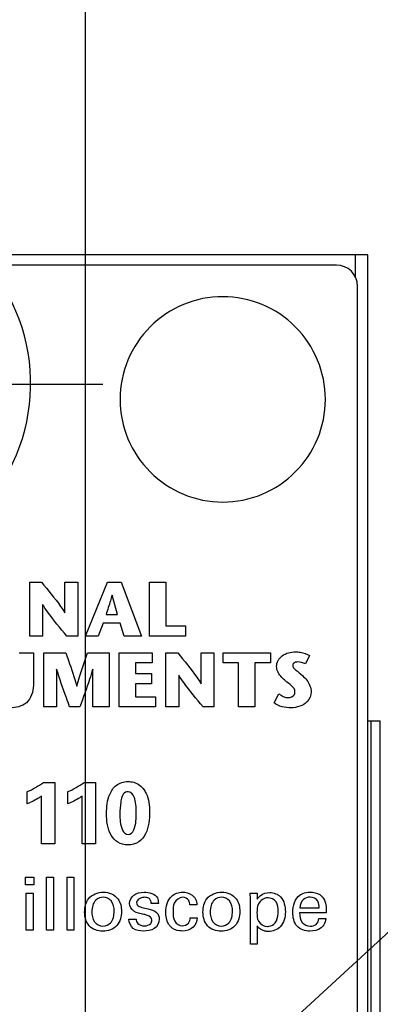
# Model space of a CAD drawing. Header units: inches. Extents: x 0 to 22, y 0 to 17.
# Tile 14 of 23: x 7.381 to 7.722, y 11.567 to 12.497. Entities that reach past the tile are written whole.
import ezdxf

# ---------------------------------------------------------------- set-up
doc = ezdxf.new("R2010")
doc.units = ezdxf.units.IN
doc.header["$LTSCALE"] = 1.21
doc.header["$MEASUREMENT"] = 0
doc.linetypes.add('CENTER', pattern=[0.6, 0.375, -0.075, 0.075, -0.075])
doc.layers.get('0').update_dxf_attribs({"linetype": 'CONTINUOUS'})
for name, color, linetype in [('DEFAULT_1', 7, 'CENTER'), ('DETAIL', 7, 'CONTINUOUS'), ('DIMENSIONS', 7, 'CONTINUOUS')]:
    doc.layers.add(name, color=color, linetype=linetype)
doc.styles.get("Standard").update_dxf_attribs({"font": 'txt', "width": 0.8})
doc.dimstyles.new('DIMSTYLE_1', dxfattribs={"dimtxt": 0.125, "dimasz": 0.18, "dimexe": 0.125, "dimexo": 0.0625, "dimgap": 0.03125, "dimtad": 0, "dimtih": 1, "dimtoh": 1, "dimzin": 0, "dimdsep": 46, "dimtxsty": 'STANDARD', "dimblk": '_FILLED', "dimblk1": '_FILLED', "dimblk2": '_FILLED', "dimcen": 0.09, "dimazin": 0, "dimtp": 0.01, "dimtm": 0.01, "dimtfac": 1, "dimtofl": 0, "dimtmove": 0, "dimatfit": 3, "dimldrblk": '_FILLED', "dimfxl": 1, "dimtolj": 1, "dimtzin": 0, "dimarcsym": 0})
doc.dimstyles.get("Standard").update_dxf_attribs({"dimtxt": 0.125, "dimasz": 0.18, "dimexe": 0.125, "dimexo": 0.0625, "dimgap": 0.09, "dimtad": 0, "dimtih": 1, "dimtoh": 1, "dimzin": 0, "dimdsep": 46, "dimtxsty": 'STANDARD', "dimblk": '_FILLED', "dimblk1": '_FILLED', "dimblk2": '_FILLED', "dimcen": 0.09, "dimazin": 0, "dimtol": 1, "dimtp": 0.02, "dimtm": 0.02, "dimtfac": 1, "dimtofl": 0, "dimtmove": 0, "dimatfit": 3, "dimldrblk": '_FILLED', "dimfxl": 1, "dimtolj": 1, "dimtzin": 0, "dimarcsym": 0})

# ---------------------------------------------------------------- blocks, each defined once
blk = doc.blocks.new('*D20')
at = {"layer": 'DIMENSIONS', "color": 2, "linetype": 'CONTINUOUS'}
blk.add_line((7.44337, 10.02872), (7.44337, 12.96272), dxfattribs=at)
at = {"layer": 'DIMENSIONS', "color": 2, "linetype": 'CONTINUOUS', "insert": (7.38087, 13.02522), "char_height": 0.125, "width": 1.425, "attachment_point": 1, "rotation": 90, "line_spacing_factor": 0.9}
blk.add_mtext('2X 5.77{\\ftxt.shx;\\W1.000000;\\H0.125000; }[.227]', dxfattribs=at)
blk = doc.blocks.new('_FILLED')
at = {"color": 0, "linetype": 'BYBLOCK'}
blk.add_solid([(0, 0), (-1, 0.1736), (-1, -0.1736)], dxfattribs=at)

msp = doc.modelspace()

# ---------------------------------------------------------------- linework, layer by layer
at = {"color": 7, "linetype": 'CONTINUOUS'}
for p, q in [((7.71037, 12.27522), (6.92237, 12.27522)), ((7.69837, 12.27522), (7.69837, 12.25383)), ((7.71037, 7.13731), (7.71037, 12.27522)), ((7.68054, 12.26572), (7.35101, 12.26572)), ((7.70054, 8.17572), (7.70054, 12.24572)), ((7.71037, 11.83522), (7.72209, 11.83522)), ((7.71331, 7.83522), (7.71331, 11.83522)), ((7.72192, 7.83522), (7.72192, 11.83522))]:
    msp.add_line(p, q, dxfattribs=at)
at = {"color": 40, "linetype": 'CONTINUOUS'}
for p, q in [((7.39061, 11.91524), (7.39061, 11.96627)), ((7.39061, 11.96627), (7.40179, 11.96627)), ((7.42394, 11.93704), (7.42394, 11.96627)), ((7.42394, 11.96627), (7.43604, 11.96627)), ((7.43604, 11.96627), (7.43604, 11.91524)), ((7.44328, 11.91524), (7.46406, 11.96628)), ((7.46406, 11.96628), (7.47697, 11.96628)), ((7.47697, 11.96628), (7.49637, 11.91524)), ((7.50385, 11.91524), (7.50385, 11.96627)), ((7.50385, 11.96627), (7.51926, 11.96627)), ((7.51926, 11.96627), (7.51926, 11.92479)), ((7.47355, 11.93551), (7.46859, 11.95374)), ((7.4027, 11.94514), (7.4027, 11.91524)), ((7.46284, 11.93551), (7.47355, 11.93551)), ((7.46021, 11.92742), (7.45533, 11.91524)), ((7.47602, 11.92742), (7.46021, 11.92742)), ((7.48004, 11.91524), (7.47602, 11.92742)), ((7.51926, 11.92479), (7.53793, 11.92479)), ((7.53793, 11.92479), (7.53793, 11.91524)), ((7.4027, 11.91524), (7.39061, 11.91524)), ((7.43604, 11.91524), (7.42576, 11.91524)), ((7.45533, 11.91524), (7.44328, 11.91524)), ((7.49637, 11.91524), (7.48004, 11.91524)), ((7.53793, 11.91524), (7.50385, 11.91524)), ((7.38079, 11.89936), (7.39409, 11.89936)), ((7.39409, 11.89936), (7.39409, 11.86852)), ((7.40384, 11.8484), (7.40384, 11.89943)), ((7.40384, 11.89943), (7.42467, 11.89943)), ((7.44532, 11.89943), (7.46574, 11.89943)), ((7.46574, 11.89943), (7.46574, 11.8484)), ((7.47526, 11.8484), (7.47526, 11.89943)), ((7.47526, 11.89943), (7.50627, 11.89943)), ((7.50627, 11.89943), (7.50627, 11.88988)), ((7.5194, 11.8484), (7.5194, 11.89943)), ((7.5194, 11.89943), (7.53055, 11.89943)), ((7.55271, 11.8702), (7.55271, 11.89943)), ((7.55271, 11.89943), (7.56484, 11.89943)), ((7.56484, 11.89943), (7.56484, 11.8484)), ((7.57338, 11.88988), (7.57338, 11.89943)), ((7.57338, 11.89943), (7.61822, 11.89943)), ((7.61822, 11.89943), (7.61822, 11.88988)), ((7.65519, 11.89688), (7.65126, 11.88886)), ((7.49067, 11.88988), (7.49067, 11.87982)), ((7.50627, 11.88988), (7.49067, 11.88988)), ((7.58811, 11.88988), (7.57338, 11.88988)), ((7.58811, 11.8484), (7.58811, 11.88988)), ((7.60349, 11.88988), (7.60349, 11.8484)), ((7.61822, 11.88988), (7.60349, 11.88988)), ((7.41594, 11.88413), (7.41594, 11.8484)), ((7.45036, 11.8484), (7.45036, 11.88413)), ((7.49067, 11.87982), (7.50589, 11.87982)), ((7.50589, 11.87982), (7.50589, 11.87027)), ((7.5315, 11.8783), (7.5315, 11.8484)), ((7.49067, 11.87027), (7.49067, 11.85795)), ((7.50589, 11.87027), (7.49067, 11.87027)), ((7.49067, 11.85795), (7.50939, 11.85795)), ((7.50939, 11.85795), (7.50939, 11.8484)), ((7.62159, 11.85219), (7.62625, 11.86064)), ((7.41594, 11.8484), (7.40384, 11.8484)), ((7.4381, 11.8484), (7.42839, 11.8484)), ((7.46574, 11.8484), (7.45036, 11.8484)), ((7.50939, 11.8484), (7.47526, 11.8484)), ((7.5315, 11.8484), (7.5194, 11.8484)), ((7.56484, 11.8484), (7.55453, 11.8484)), ((7.60349, 11.8484), (7.58811, 11.8484)), ((7.40363, 11.77701), (7.41437, 11.77701)), ((7.41437, 11.77701), (7.41437, 11.71888)), ((7.44205, 11.77701), (7.4528, 11.77701)), ((7.4528, 11.77701), (7.4528, 11.71888)), ((7.38822, 11.7567), (7.38822, 11.76827)), ((7.42664, 11.7567), (7.42664, 11.76827)), ((7.4018, 11.71888), (7.4018, 11.76411)), ((7.44022, 11.71888), (7.44022, 11.76411)), ((7.41437, 11.71888), (7.4018, 11.71888)), ((7.4528, 11.71888), (7.44022, 11.71888)), ((7.38658, 11.68043), (7.38658, 11.68759)), ((7.38658, 11.68759), (7.39443, 11.68759)), ((7.39443, 11.68759), (7.39443, 11.68043)), ((7.40665, 11.63754), (7.40665, 11.68766)), ((7.40665, 11.68766), (7.41319, 11.68766)), ((7.41319, 11.68766), (7.41319, 11.63754)), ((7.42595, 11.63754), (7.42595, 11.68766)), ((7.42595, 11.68766), (7.43249, 11.68766)), ((7.43249, 11.68766), (7.43249, 11.63754)), ((7.39443, 11.68043), (7.38658, 11.68043)), ((7.38729, 11.63754), (7.38729, 11.67244)), ((7.38729, 11.67244), (7.39381, 11.67244)), ((7.39381, 11.67244), (7.39381, 11.63754)), ((7.59901, 11.67244), (7.60561, 11.67244)), ((7.59923, 11.66674), (7.59901, 11.67244)), ((7.60561, 11.67244), (7.60575, 11.66667)), ((7.51223, 11.66278), (7.50556, 11.66278)), ((7.59923, 11.62413), (7.59923, 11.66674)), ((7.54876, 11.66124), (7.54215, 11.66124)), ((7.67092, 11.6538), (7.64582, 11.6538)), ((7.6461, 11.6584), (7.66425, 11.6584)), ((7.48443, 11.6479), (7.4913, 11.6479)), ((7.54244, 11.64915), (7.54904, 11.64915)), ((7.66403, 11.64845), (7.67057, 11.64845)), ((7.39381, 11.63754), (7.38729, 11.63754)), ((7.41319, 11.63754), (7.40665, 11.63754)), ((7.43249, 11.63754), (7.42595, 11.63754)), ((7.60568, 11.64143), (7.60568, 11.62413)), ((7.60568, 11.62413), (7.59923, 11.62413))]:
    msp.add_line(p, q, dxfattribs=at)
at = {"color": 7, "linetype": 'CONTINUOUS'}
for centre, radius, start, end in [((7.21654, 12.15372), 0.175, 312.5114, 39.79182), ((7.68054, 12.24572), 0.02, 0, 90)]:
    msp.add_arc(centre, radius, start, end, dxfattribs=at)
at = {"color": 40, "linetype": 'CONTINUOUS'}
for centre, radius, start, end in [((7.57312, 12.13883), 0.09699, 89.98856, 180.01062), ((7.57313, 12.13883), 0.09698, 359.98588, 89.99853), ((7.57311, 12.1388), 0.09698, 179.99519, 270.01301), ((7.57314, 12.13879), 0.09698, 269.99989, 0.00831), ((7.35624, 11.84259), 0.0809, 293.28208, 305.85333), ((7.39467, 11.84259), 0.0809, 293.28208, 305.85333)]:
    msp.add_arc(centre, radius, start, end, dxfattribs=at)
for points, knots in [([(7.40179, 11.96627), (7.40794, 11.9587), (7.41578, 11.94935), (7.42264, 11.93921), (7.42378, 11.93704)], [0, 0, 0, 0, 0.798888, 1, 1, 1, 1]), ([(7.46845, 11.95374), (7.46799, 11.95204), (7.46625, 11.94592), (7.46422, 11.9399), (7.46284, 11.93551)], [0, 0, 0, 0, 0.276395, 1, 1, 1, 1]), ([(7.42576, 11.91524), (7.41952, 11.92279), (7.41133, 11.93234), (7.40425, 11.94274), (7.40286, 11.94514)], [0, 0, 0, 0, 0.779591, 1, 1, 1, 1]), ([(7.42467, 11.89943), (7.42555, 11.89698), (7.42928, 11.8866), (7.43278, 11.87612), (7.43512, 11.86802)], [0, 0, 0, 0, 0.235617, 1, 1, 1, 1]), ([(7.43525, 11.86802), (7.43604, 11.87089), (7.4391, 11.88145), (7.44272, 11.89184), (7.44532, 11.89943)], [0, 0, 0, 0, 0.270841, 1, 1, 1, 1]), ([(7.53055, 11.89943), (7.53672, 11.89187), (7.54457, 11.88252), (7.55143, 11.87237), (7.55257, 11.8702)], [0, 0, 0, 0, 0.799015, 1, 1, 1, 1]), ([(7.624, 11.8866), (7.624, 11.89035), (7.62891, 11.89847), (7.63749, 11.90031), (7.64185, 11.90031)], [0, 0, 0, 0, 0.462394, 1, 1, 1, 1]), ([(7.64185, 11.90031), (7.64338, 11.90031), (7.64799, 11.89989), (7.65258, 11.89853), (7.65519, 11.89688)], [0, 0, 0, 0, 0.331731, 1, 1, 1, 1]), ([(7.63246, 11.87297), (7.63126, 11.87402), (7.62708, 11.8774), (7.624, 11.88276), (7.624, 11.8866)], [0, 0, 0, 0, 0.29516, 1, 1, 1, 1]), ([(7.64375, 11.89076), (7.64309, 11.89076), (7.64117, 11.89067), (7.63924, 11.88891), (7.63924, 11.88763)], [0, 0, 0, 0, 0.340054, 1, 1, 1, 1]), ([(7.63924, 11.88763), (7.63924, 11.88594), (7.64303, 11.88232), (7.64641, 11.87979), (7.64849, 11.87786)], [0, 0, 0, 0, 0.372142, 1, 1, 1, 1]), ([(7.42839, 11.8484), (7.42735, 11.8512), (7.42295, 11.86301), (7.41884, 11.87493), (7.41607, 11.88413)], [0, 0, 0, 0, 0.237231, 1, 1, 1, 1]), ([(7.4502, 11.88413), (7.44925, 11.8809), (7.44554, 11.86888), (7.44126, 11.85705), (7.4381, 11.8484)], [0, 0, 0, 0, 0.267584, 1, 1, 1, 1]), ([(7.55453, 11.8484), (7.54829, 11.85595), (7.54012, 11.86551), (7.53302, 11.8759), (7.53163, 11.8783)], [0, 0, 0, 0, 0.779424, 1, 1, 1, 1]), ([(7.64849, 11.87786), (7.64992, 11.87653), (7.65417, 11.87247), (7.65666, 11.86648), (7.65666, 11.86254)], [0, 0, 0, 0, 0.330929, 1, 1, 1, 1]), ([(7.39409, 11.86852), (7.39409, 11.86267), (7.38984, 11.85012), (7.37743, 11.84745), (7.37206, 11.84745)], [0, 0, 0, 0, 0.521127, 1, 1, 1, 1]), ([(7.63501, 11.85708), (7.63718, 11.85708), (7.64081, 11.85844), (7.64141, 11.86157), (7.64141, 11.8624)], [0, 0, 0, 0, 0.722547, 1, 1, 1, 1]), ([(7.65666, 11.86254), (7.65666, 11.85922), (7.65278, 11.85028), (7.64308, 11.84752), (7.63764, 11.84752)], [0, 0, 0, 0, 0.378669, 1, 1, 1, 1]), ([(7.46323, 11.74778), (7.46323, 11.75385), (7.46437, 11.7636), (7.47181, 11.77552), (7.47959, 11.77785), (7.48346, 11.77785)], [0, 0, 0, 0, 0.452, 0.71188, 1, 1, 1, 1]), ([(7.48346, 11.77785), (7.48532, 11.77785), (7.49114, 11.77717), (7.49643, 11.77348), (7.49863, 11.77018)], [0, 0, 0, 0, 0.318731, 1, 1, 1, 1]), ([(7.48356, 11.76818), (7.48276, 11.76818), (7.48002, 11.7676), (7.4784, 11.76497), (7.47781, 11.76319)], [0, 0, 0, 0, 0.298759, 1, 1, 1, 1]), ([(7.48988, 11.76144), (7.48976, 11.76203), (7.48899, 11.76503), (7.48612, 11.76818), (7.48356, 11.76818)], [0, 0, 0, 0, 0.188313, 1, 1, 1, 1]), ([(7.49863, 11.77018), (7.49941, 11.76904), (7.5031, 11.76272), (7.50388, 11.75508), (7.50388, 11.7492)], [0, 0, 0, 0, 0.190842, 1, 1, 1, 1]), ([(7.4018, 11.76411), (7.40107, 11.76356), (7.39681, 11.76064), (7.39216, 11.7583), (7.38822, 11.7567)], [0, 0, 0, 0, 0.177007, 1, 1, 1, 1]), ([(7.44022, 11.76411), (7.43949, 11.76356), (7.43523, 11.76064), (7.43058, 11.7583), (7.42664, 11.7567)], [0, 0, 0, 0, 0.177112, 1, 1, 1, 1]), ([(7.47781, 11.76319), (7.4773, 11.76162), (7.47619, 11.75625), (7.47589, 11.75076), (7.47589, 11.74695)], [0, 0, 0, 0, 0.302428, 1, 1, 1, 1]), ([(7.4833, 11.71797), (7.48005, 11.71797), (7.4735, 11.71946), (7.46441, 11.73002), (7.46323, 11.74072), (7.46323, 11.74778)], [0, 0, 0, 0, 0.243591, 0.470296, 1, 1, 1, 1]), ([(7.47589, 11.74695), (7.47589, 11.74456), (7.47586, 11.73814), (7.47894, 11.72779), (7.48364, 11.72779)], [0, 0, 0, 0, 0.337684, 1, 1, 1, 1]), ([(7.50388, 11.7492), (7.50388, 11.74219), (7.50306, 11.73145), (7.49431, 11.7197), (7.48697, 11.71797), (7.4833, 11.71797)], [0, 0, 0, 0, 0.502111, 0.736871, 1, 1, 1, 1]), ([(7.48364, 11.72779), (7.48862, 11.72779), (7.49133, 11.73852), (7.49138, 11.74498), (7.49138, 11.74711)], [0, 0, 0, 0, 0.700048, 1, 1, 1, 1]), ([(7.44256, 11.65457), (7.44256, 11.65896), (7.44462, 11.66933), (7.45518, 11.67334), (7.46028, 11.67334)], [0, 0, 0, 0, 0.462463, 1, 1, 1, 1]), ([(7.46028, 11.67334), (7.46535, 11.67334), (7.47556, 11.66913), (7.47737, 11.65917), (7.47737, 11.65506)], [0, 0, 0, 0, 0.552119, 1, 1, 1, 1]), ([(7.48512, 11.6627), (7.48512, 11.66556), (7.48849, 11.67207), (7.49533, 11.67327), (7.49875, 11.67327)], [0, 0, 0, 0, 0.455164, 1, 1, 1, 1]), ([(7.51928, 11.6545), (7.51928, 11.65977), (7.52174, 11.67001), (7.53139, 11.67334), (7.53514, 11.67334)], [0, 0, 0, 0, 0.583711, 1, 1, 1, 1]), ([(7.53514, 11.67334), (7.53587, 11.67334), (7.53973, 11.67312), (7.54381, 11.67145), (7.54584, 11.66903)], [0, 0, 0, 0, 0.187823, 1, 1, 1, 1]), ([(7.55443, 11.65457), (7.55443, 11.65896), (7.55649, 11.66933), (7.56706, 11.67334), (7.57215, 11.67334)], [0, 0, 0, 0, 0.462456, 1, 1, 1, 1]), ([(7.57215, 11.67334), (7.57722, 11.67334), (7.58744, 11.66913), (7.58926, 11.65917), (7.58926, 11.65506)], [0, 0, 0, 0, 0.552184, 1, 1, 1, 1]), ([(7.60575, 11.66667), (7.60649, 11.66792), (7.60954, 11.67154), (7.61446, 11.673), (7.61764, 11.673)], [0, 0, 0, 0, 0.31316, 1, 1, 1, 1]), ([(7.61764, 11.673), (7.6213, 11.673), (7.63041, 11.66941), (7.63231, 11.65979), (7.63231, 11.65492)], [0, 0, 0, 0, 0.429037, 1, 1, 1, 1]), ([(7.64624, 11.67077), (7.64704, 11.67134), (7.65002, 11.6729), (7.65342, 11.67334), (7.65576, 11.67334)], [0, 0, 0, 0, 0.297188, 1, 1, 1, 1]), ([(7.65576, 11.67334), (7.65885, 11.67334), (7.66466, 11.67238), (7.67092, 11.66452), (7.67102, 11.65781), (7.67092, 11.6538)], [0, 0, 0, 0, 0.327235, 0.575243, 1, 1, 1, 1]), ([(7.46028, 11.66855), (7.45778, 11.66855), (7.45106, 11.66609), (7.44936, 11.65884), (7.44936, 11.65499)], [0, 0, 0, 0, 0.394486, 1, 1, 1, 1]), ([(7.47043, 11.65527), (7.47043, 11.6587), (7.46951, 11.66557), (7.46298, 11.66855), (7.46028, 11.66855)], [0, 0, 0, 0, 0.559106, 1, 1, 1, 1]), ([(7.49853, 11.65228), (7.4953, 11.65302), (7.48885, 11.65366), (7.48512, 11.65992), (7.48512, 11.6627)], [0, 0, 0, 0, 0.544069, 1, 1, 1, 1]), ([(7.49882, 11.66847), (7.49831, 11.66847), (7.49539, 11.66845), (7.49172, 11.66595), (7.49172, 11.66347)], [0, 0, 0, 0, 0.169871, 1, 1, 1, 1]), ([(7.49172, 11.66347), (7.49172, 11.66279), (7.49232, 11.6603), (7.49503, 11.65946), (7.49666, 11.65902)], [0, 0, 0, 0, 0.287186, 1, 1, 1, 1]), ([(7.50556, 11.66278), (7.50563, 11.66457), (7.50388, 11.66832), (7.50029, 11.66847), (7.49882, 11.66847)], [0, 0, 0, 0, 0.549879, 1, 1, 1, 1]), ([(7.53521, 11.66855), (7.53198, 11.66855), (7.52617, 11.66393), (7.52617, 11.65795), (7.52617, 11.6554)], [0, 0, 0, 0, 0.55852, 1, 1, 1, 1]), ([(7.54215, 11.66124), (7.54203, 11.66271), (7.54145, 11.66654), (7.53739, 11.66855), (7.53521, 11.66855)], [0, 0, 0, 0, 0.402262, 1, 1, 1, 1]), ([(7.54584, 11.66903), (7.54642, 11.66835), (7.54808, 11.66604), (7.54862, 11.66316), (7.54876, 11.66124)], [0, 0, 0, 0, 0.317819, 1, 1, 1, 1]), ([(7.57215, 11.66855), (7.56965, 11.66855), (7.56293, 11.66609), (7.56124, 11.65884), (7.56124, 11.65499)], [0, 0, 0, 0, 0.394486, 1, 1, 1, 1]), ([(7.5823, 11.65527), (7.5823, 11.6587), (7.58138, 11.66557), (7.57486, 11.66855), (7.57215, 11.66855)], [0, 0, 0, 0, 0.559124, 1, 1, 1, 1]), ([(7.61591, 11.66813), (7.61228, 11.66813), (7.60551, 11.66349), (7.60548, 11.65674), (7.60548, 11.65395)], [0, 0, 0, 0, 0.565286, 1, 1, 1, 1]), ([(7.6255, 11.65534), (7.6255, 11.65832), (7.62514, 11.66479), (7.61881, 11.66813), (7.61591, 11.66813)], [0, 0, 0, 0, 0.507196, 1, 1, 1, 1]), ([(7.65562, 11.66868), (7.65339, 11.66868), (7.64791, 11.66697), (7.64615, 11.66128), (7.6461, 11.6584)], [0, 0, 0, 0, 0.435942, 1, 1, 1, 1]), ([(7.66425, 11.6584), (7.66429, 11.66057), (7.66395, 11.66597), (7.6584, 11.66868), (7.65562, 11.66868)], [0, 0, 0, 0, 0.438977, 1, 1, 1, 1]), ([(7.45973, 11.63636), (7.45508, 11.63636), (7.44496, 11.63991), (7.44256, 11.65003), (7.44256, 11.65457)], [0, 0, 0, 0, 0.50597, 1, 1, 1, 1]), ([(7.44936, 11.65499), (7.44936, 11.6517), (7.45022, 11.64483), (7.45684, 11.64122), (7.45986, 11.64122)], [0, 0, 0, 0, 0.521508, 1, 1, 1, 1]), ([(7.47737, 11.65506), (7.47737, 11.65043), (7.47484, 11.64011), (7.46452, 11.63636), (7.45973, 11.63636)], [0, 0, 0, 0, 0.491266, 1, 1, 1, 1]), ([(7.45986, 11.64122), (7.46245, 11.64122), (7.46919, 11.64418), (7.47043, 11.65144), (7.47043, 11.65527)], [0, 0, 0, 0, 0.403658, 1, 1, 1, 1]), ([(7.49666, 11.65902), (7.49864, 11.65855), (7.50331, 11.6574), (7.5084, 11.65617), (7.51049, 11.65422)], [0, 0, 0, 0, 0.416246, 1, 1, 1, 1]), ([(7.52346, 11.64116), (7.5229, 11.64181), (7.52007, 11.64562), (7.51928, 11.65065), (7.51928, 11.6545)], [0, 0, 0, 0, 0.183478, 1, 1, 1, 1]), ([(7.52617, 11.6554), (7.52617, 11.65215), (7.52609, 11.64569), (7.53214, 11.64157), (7.53485, 11.64157)], [0, 0, 0, 0, 0.54544, 1, 1, 1, 1]), ([(7.5716, 11.63636), (7.56695, 11.63636), (7.55683, 11.63991), (7.55443, 11.65003), (7.55443, 11.65457)], [0, 0, 0, 0, 0.505978, 1, 1, 1, 1]), ([(7.56124, 11.65499), (7.56124, 11.6517), (7.56209, 11.64483), (7.56871, 11.64122), (7.57173, 11.64122)], [0, 0, 0, 0, 0.521508, 1, 1, 1, 1]), ([(7.58926, 11.65506), (7.58926, 11.65043), (7.58672, 11.64011), (7.57639, 11.63636), (7.5716, 11.63636)], [0, 0, 0, 0, 0.491205, 1, 1, 1, 1]), ([(7.57173, 11.64122), (7.57432, 11.64122), (7.58106, 11.64418), (7.5823, 11.65144), (7.5823, 11.65527)], [0, 0, 0, 0, 0.403658, 1, 1, 1, 1]), ([(7.60548, 11.65395), (7.60548, 11.65122), (7.60563, 11.64481), (7.61206, 11.64101), (7.61529, 11.64101)], [0, 0, 0, 0, 0.458551, 1, 1, 1, 1]), ([(7.63231, 11.65492), (7.63231, 11.64991), (7.63002, 11.63984), (7.62038, 11.63622), (7.6164, 11.63622)], [0, 0, 0, 0, 0.556846, 1, 1, 1, 1]), ([(7.62265, 11.64442), (7.62444, 11.64686), (7.62534, 11.65082), (7.6255, 11.65458), (7.6255, 11.65534)], [0, 0, 0, 0, 0.798627, 1, 1, 1, 1]), ([(7.65555, 11.6365), (7.65118, 11.6365), (7.64116, 11.63969), (7.63936, 11.64981), (7.63936, 11.65436)], [0, 0, 0, 0, 0.489833, 1, 1, 1, 1]), ([(7.64582, 11.6538), (7.64576, 11.65071), (7.64649, 11.64404), (7.65298, 11.64122), (7.65583, 11.64122)], [0, 0, 0, 0, 0.521343, 1, 1, 1, 1]), ([(7.49806, 11.63657), (7.49478, 11.63657), (7.48757, 11.63751), (7.4844, 11.64465), (7.48443, 11.6479)], [0, 0, 0, 0, 0.50228, 1, 1, 1, 1]), ([(7.4913, 11.6479), (7.49126, 11.64643), (7.49249, 11.64245), (7.49676, 11.64157), (7.49895, 11.64157)], [0, 0, 0, 0, 0.399897, 1, 1, 1, 1]), ([(7.50618, 11.64706), (7.50618, 11.6491), (7.50268, 11.65161), (7.49967, 11.65202), (7.49853, 11.65228)], [0, 0, 0, 0, 0.635643, 1, 1, 1, 1]), ([(7.53485, 11.64157), (7.53697, 11.64157), (7.54125, 11.64321), (7.54237, 11.64737), (7.54244, 11.64915)], [0, 0, 0, 0, 0.541884, 1, 1, 1, 1]), ([(7.54904, 11.64915), (7.54884, 11.64594), (7.54588, 11.63888), (7.53852, 11.63664), (7.53492, 11.63664)], [0, 0, 0, 0, 0.472607, 1, 1, 1, 1]), ([(7.61529, 11.64101), (7.6158, 11.64101), (7.61853, 11.64117), (7.62134, 11.64262), (7.62265, 11.64442)], [0, 0, 0, 0, 0.187447, 1, 1, 1, 1]), ([(7.65583, 11.64122), (7.65774, 11.64122), (7.66204, 11.64226), (7.66381, 11.64642), (7.66403, 11.64845)], [0, 0, 0, 0, 0.484318, 1, 1, 1, 1]), ([(7.67057, 11.64845), (7.67051, 11.64796), (7.67022, 11.64533), (7.66904, 11.64274), (7.66759, 11.64116)], [0, 0, 0, 0, 0.189426, 1, 1, 1, 1]), ([(7.53492, 11.63664), (7.53416, 11.63664), (7.53004, 11.63688), (7.52575, 11.63865), (7.52346, 11.64116)], [0, 0, 0, 0, 0.18254, 1, 1, 1, 1]), ([(7.6164, 11.63622), (7.61521, 11.63622), (7.61116, 11.63658), (7.60719, 11.63898), (7.60568, 11.64143)], [0, 0, 0, 0, 0.292822, 1, 1, 1, 1]), ([(7.66759, 11.64116), (7.66712, 11.64063), (7.66394, 11.6376), (7.65921, 11.6365), (7.65555, 11.6365)], [0, 0, 0, 0, 0.162023, 1, 1, 1, 1])]:
    msp.add_open_spline(points, degree=3, knots=knots, dxfattribs=at)
for points in [[(7.65126, 11.88886), (7.64905, 11.8902), (7.64633, 11.89076), (7.64375, 11.89076)], [(7.64141, 11.8624), (7.64141, 11.86702), (7.63593, 11.86992), (7.63246, 11.87297)], [(7.62625, 11.86064), (7.62876, 11.85873), (7.63186, 11.85708), (7.63501, 11.85708)], [(7.63764, 11.84752), (7.63207, 11.84752), (7.62594, 11.8487), (7.62159, 11.85219)], [(7.49138, 11.74711), (7.49138, 11.75192), (7.49119, 11.75682), (7.48988, 11.76144)], [(7.49875, 11.67327), (7.50331, 11.67327), (7.50929, 11.67193), (7.51132, 11.66785)], [(7.51132, 11.66785), (7.51205, 11.66629), (7.51223, 11.66449), (7.51223, 11.66278)], [(7.63936, 11.65436), (7.63936, 11.66029), (7.64137, 11.66738), (7.64624, 11.67077)], [(7.51049, 11.65422), (7.5122, 11.65264), (7.51314, 11.65009), (7.51314, 11.64776)], [(7.49895, 11.64157), (7.50112, 11.64157), (7.50372, 11.6421), (7.50507, 11.64379)], [(7.50507, 11.64379), (7.50577, 11.64471), (7.50618, 11.64591), (7.50618, 11.64706)], [(7.51314, 11.64776), (7.51314, 11.64442), (7.51124, 11.64069), (7.50841, 11.63893)], [(7.50841, 11.63893), (7.50539, 11.63708), (7.5016, 11.63657), (7.49806, 11.63657)]]:
    msp.add_open_spline(points, degree=3, dxfattribs=at)
at = {"layer": 'DEFAULT_1', "color": 7, "linetype": 'CENTER'}
msp.add_line((7.21637, 12.15322), (7.45987, 12.15322), dxfattribs=at)

# ---------------------------------------------------------------- dimensions: what is measured, and where the dimension line sits
at = {"layer": 'DIMENSIONS', "color": 2, "linetype": 'CONTINUOUS'}
dim = msp.add_ordinate_dim(feature_location=(7.44337, 10.02872), offset=(0, 2.934), dtype=1, origin=(7.21637, 9.96622), text='2X <>', dimstyle='DIMSTYLE_1', dxfattribs=at)
dim.commit()
dim.dimension.update_dxf_attribs({"geometry": '*D20', "text_midpoint": (7.44337, 13.73772)})

# ---------------------------------------------------------------- leaders
at = {"layer": 'DETAIL', "color": 2, "linetype": 'CONTINUOUS'}
msp.add_leader([(7.47401, 11.4009), (8.47207, 12.31728), (8.65207, 12.31728)], dimstyle='STANDARD', override={"dimtad": 0}, dxfattribs=at)

doc.saveas('drawing.dxf')
